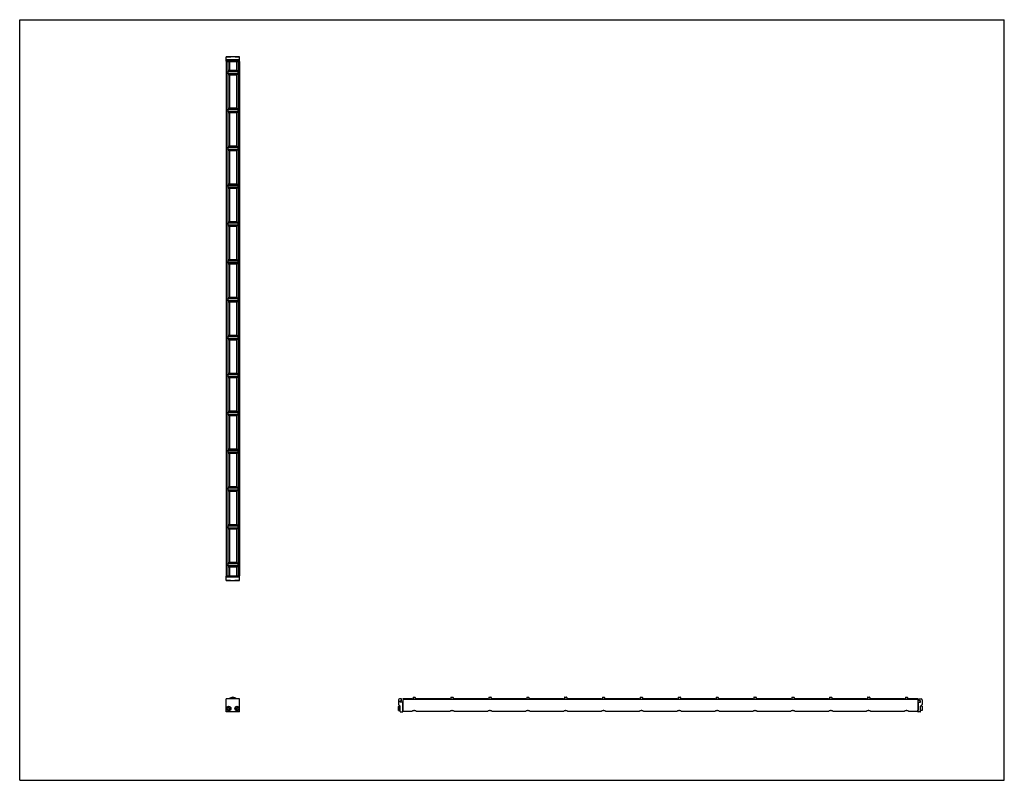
# Model space of a CAD drawing. Header units: inches. Extents: x 0 to 88, y 0 to 68.
import ezdxf

# ---------------------------------------------------------------- set-up
doc = ezdxf.new("R2010")
doc.units = ezdxf.units.IN
doc.header["$LTSCALE"] = 4.84
doc.header["$MEASUREMENT"] = 0
doc.layers.get('0').update_dxf_attribs({"linetype": 'CONTINUOUS'})
for name, color, linetype in [('205977_205978_205979_205978_BL0', 7, 'CONTINUOUS'), ('205977_205978_205979_20597_BL18', 7, 'CONTINUOUS'), ('240826_BL10', 7, 'CONTINUOUS'), ('240826_BL11', 7, 'CONTINUOUS'), ('240826_BL12', 7, 'CONTINUOUS'), ('240826_BL13', 7, 'CONTINUOUS'), ('240826_BL14', 7, 'CONTINUOUS'), ('240826_BL15', 7, 'CONTINUOUS'), ('240826_BL16', 7, 'CONTINUOUS'), ('240826_BL17', 7, 'CONTINUOUS'), ('240826_BL19', 7, 'CONTINUOUS'), ('240826_BL20', 7, 'CONTINUOUS'), ('240826_BL4', 7, 'CONTINUOUS'), ('240826_BL5', 7, 'CONTINUOUS'), ('240826_BL8', 7, 'CONTINUOUS'), ('240826_BL9', 7, 'CONTINUOUS'), ('2410WW_241046_BL21', 7, 'CONTINUOUS'), ('2436WW_243646_BL3', 7, 'CONTINUOUS'), ('9506XXM_950616M_BL1', 7, 'CONTINUOUS'), ('9506XXM_950616M_BL2', 7, 'CONTINUOUS'), ('9506XXM_950616M_BL6', 7, 'CONTINUOUS'), ('9506XXM_950616M_BL7', 7, 'CONTINUOUS')]:
    doc.layers.add(name, color=color, linetype=linetype)

# ---------------------------------------------------------------- blocks, each defined once
blk = doc.blocks.new('205977_205978_205979_205978_BL0', base_point=(26.34, 12.188))
at = {"layer": '205977_205978_205979_205978_BL0', "color": 7, "linetype": 'CONTINUOUS'}
for p, q in [((18.557, 18.25), (18.442, 18.25)), ((18.442, 17.875), (18.442, 18.25)), ((19.658, 18.23), (18.442, 18.23)), ((19.658, 18.148), (18.442, 18.148)), ((18.442, 17.875), (19.658, 17.875)), ((19.307, 18.25), (18.794, 18.25)), ((19.658, 18.25), (19.544, 18.25)), ((19.658, 17.875), (19.658, 18.25)), ((18.442, 6.126), (18.442, 7.276)), ((19.658, 7.276), (18.442, 7.276)), ((19.658, 6.126), (19.658, 7.276)), ((33.862, 7.186), (33.862, 6.782)), ((34.12, 7.276), (33.952, 7.276)), ((34.017, 6.975), (34.017, 7.104)), ((34.017, 7.104), (34.12, 7.104)), ((34.135, 7.119), (34.135, 7.261)), ((33.866, 6.772), (34.008, 6.63)), ((34.012, 6.141), (34.012, 6.62)), ((34.202, 6.975), (34.017, 6.975)), ((34.217, 6.96), (34.217, 6.275)), ((34.217, 6.275), (34.222, 6.275)), ((34.237, 6.141), (34.237, 6.26)), ((19.658, 6.126), (18.442, 6.126)), ((34.027, 6.126), (34.222, 6.126))]:
    blk.add_line(p, q, dxfattribs=at)
for centre, radius, start, end in [((33.952, 7.186), 0.09, 90, 180), ((34.12, 7.261), 0.015, 0, 90), ((34.12, 7.119), 0.015, 270, 360), ((33.877, 6.782), 0.015, 180, 225), ((33.997, 6.62), 0.015, 0, 45), ((34.202, 6.96), 0.015, 0, 90), ((34.222, 6.26), 0.015, 0, 90), ((34.027, 6.141), 0.015, 180, 270), ((34.222, 6.141), 0.015, 270, 360)]:
    blk.add_arc(centre, radius, start, end, dxfattribs=at)
blk = doc.blocks.new('9506XXM_950616M_BL1', base_point=(18.675, 12.25))
at = {"layer": '9506XXM_950616M_BL1', "color": 7, "linetype": 'CONTINUOUS'}
for p, q in [((18.498, 17.867), (18.491, 17.875)), ((18.853, 17.867), (18.498, 17.867)), ((18.557, 18.23), (18.557, 18.272)), ((18.794, 18.23), (18.794, 18.272)), ((18.853, 17.867), (18.86, 17.875)), ((18.585, 6.418), (18.624, 6.5)), ((18.636, 6.343), (18.585, 6.418)), ((18.624, 6.5), (18.715, 6.507)), ((18.727, 6.35), (18.636, 6.343)), ((18.715, 6.507), (18.766, 6.432)), ((18.766, 6.432), (18.727, 6.35))]:
    blk.add_line(p, q, dxfattribs=at)
for radius in [0.197, 0.177]:
    blk.add_circle((18.675, 6.425), radius, dxfattribs=at)
blk = doc.blocks.new('9506XXM_950616M_BL2', base_point=(26.744, 12.25))
at = {"layer": '9506XXM_950616M_BL2', "color": 7, "linetype": 'CONTINUOUS'}
for p, q in [((19.248, 17.867), (19.241, 17.875)), ((19.603, 17.867), (19.248, 17.867)), ((19.307, 18.23), (19.307, 18.272)), ((19.544, 18.23), (19.544, 18.272)), ((19.603, 17.867), (19.61, 17.875)), ((19.335, 6.437), (19.391, 6.509)), ((19.37, 6.353), (19.335, 6.437)), ((19.46, 6.341), (19.37, 6.353)), ((19.391, 6.509), (19.481, 6.497)), ((19.516, 6.413), (19.46, 6.341)), ((19.481, 6.497), (19.516, 6.413)), ((33.854, 6.602), (33.874, 6.622)), ((33.854, 6.248), (33.854, 6.602)), ((33.854, 6.248), (33.874, 6.228)), ((33.874, 6.228), (33.874, 6.622)), ((33.874, 6.622), (34.012, 6.622)), ((33.874, 6.228), (34.012, 6.228)), ((34.217, 6.543), (34.259, 6.543)), ((34.217, 6.307), (34.259, 6.307))]:
    blk.add_line(p, q, dxfattribs=at)
for radius in [0.197, 0.177]:
    blk.add_circle((19.425, 6.425), radius, dxfattribs=at)
blk = doc.blocks.new('2436WW_243646_BL3', base_point=(49.351, 35.232))
at = {"layer": '2436WW_243646_BL3', "color": 7, "linetype": 'CONTINUOUS'}
for p, q in [((18.442, 64.272), (18.442, 18.272)), ((18.442, 64.272), (19.638, 64.272)), ((18.463, 64.272), (18.463, 18.272)), ((18.588, 64.272), (18.588, 63.385)), ((18.738, 64.272), (18.738, 63.46)), ((19.363, 64.272), (19.363, 63.46)), ((19.513, 64.272), (19.513, 63.385)), ((19.638, 64.272), (19.638, 18.272)), ((19.658, 18.272), (19.658, 64.272)), ((19.658, 64.272), (19.658, 64.272)), ((19.363, 63.46), (18.738, 63.46)), ((18.588, 63.158), (18.588, 60)), ((18.738, 63.084), (18.738, 60.075)), ((18.738, 63.084), (19.363, 63.084)), ((19.363, 63.084), (19.363, 60.075)), ((19.513, 63.158), (19.513, 60)), ((19.363, 60.075), (18.738, 60.075)), ((18.588, 59.774), (18.588, 56.616)), ((18.738, 59.699), (18.738, 56.69)), ((18.738, 59.699), (19.363, 59.699)), ((19.363, 59.699), (19.363, 56.69)), ((19.513, 59.774), (19.513, 56.616)), ((18.588, 56.389), (18.588, 53.231)), ((19.363, 56.69), (18.738, 56.69)), ((19.513, 56.389), (19.513, 53.231)), ((18.738, 56.314), (18.738, 53.306)), ((18.738, 56.314), (19.363, 56.314)), ((19.363, 56.314), (19.363, 53.306)), ((18.588, 53.004), (18.588, 49.846)), ((19.363, 53.306), (18.738, 53.306)), ((18.738, 52.93), (18.738, 49.921)), ((18.738, 52.93), (19.363, 52.93)), ((19.363, 52.93), (19.363, 49.921)), ((19.513, 53.004), (19.513, 49.846)), ((18.588, 49.62), (18.588, 46.462)), ((19.363, 49.921), (18.738, 49.921)), ((18.738, 49.545), (18.738, 46.536)), ((18.738, 49.545), (19.363, 49.545)), ((19.363, 49.545), (19.363, 46.536)), ((19.513, 49.62), (19.513, 46.462)), ((18.588, 46.235), (18.588, 43.077)), ((19.363, 46.536), (18.738, 46.536)), ((18.738, 46.16), (18.738, 43.152)), ((18.738, 46.16), (19.363, 46.16)), ((19.363, 46.16), (19.363, 43.152)), ((19.513, 46.235), (19.513, 43.077)), ((19.363, 43.152), (18.738, 43.152)), ((18.588, 42.851), (18.588, 39.693)), ((18.738, 42.776), (18.738, 39.767)), ((18.738, 42.776), (19.363, 42.776)), ((19.363, 42.776), (19.363, 39.767)), ((19.513, 42.851), (19.513, 39.693)), ((19.363, 39.767), (18.738, 39.767)), ((18.588, 39.466), (18.588, 36.308)), ((18.738, 39.391), (19.363, 39.391)), ((18.738, 39.391), (18.738, 36.383)), ((19.363, 39.391), (19.363, 36.383)), ((19.513, 39.466), (19.513, 36.308)), ((18.588, 36.081), (18.588, 32.923)), ((19.363, 36.383), (18.738, 36.383)), ((19.513, 36.081), (19.513, 32.923)), ((18.738, 36.007), (19.363, 36.007)), ((18.738, 36.007), (18.738, 32.998)), ((19.363, 36.007), (19.363, 32.998)), ((18.588, 32.697), (18.588, 29.539)), ((19.363, 32.998), (18.738, 32.998)), ((18.738, 32.622), (19.363, 32.622)), ((18.738, 32.622), (18.738, 29.613)), ((19.363, 32.622), (19.363, 29.613)), ((19.513, 32.697), (19.513, 29.539)), ((18.588, 29.312), (18.588, 26.154)), ((19.363, 29.613), (18.738, 29.613)), ((18.738, 29.237), (19.363, 29.237)), ((18.738, 29.237), (18.738, 26.229)), ((19.363, 29.237), (19.363, 26.229)), ((19.513, 29.312), (19.513, 26.154)), ((18.588, 25.927), (18.588, 22.769)), ((19.363, 26.229), (18.738, 26.229)), ((18.738, 25.853), (19.363, 25.853)), ((18.738, 25.853), (18.738, 22.844)), ((19.363, 25.853), (19.363, 22.844)), ((19.513, 25.927), (19.513, 22.769)), ((18.588, 22.543), (18.588, 19.385)), ((19.363, 22.844), (18.738, 22.844)), ((18.738, 22.468), (19.363, 22.468)), ((18.738, 22.468), (18.738, 19.46)), ((19.363, 22.468), (19.363, 19.46)), ((19.513, 22.543), (19.513, 19.385)), ((19.363, 19.46), (18.738, 19.46)), ((18.588, 19.158), (18.588, 18.272)), ((18.738, 19.084), (19.363, 19.084)), ((18.738, 19.084), (18.738, 18.272)), ((19.363, 19.084), (19.363, 18.272)), ((19.513, 19.158), (19.513, 18.272)), ((18.444, 18.272), (18.442, 18.272)), ((18.463, 18.272), (19.658, 18.272)), ((34.259, 7.281), (34.259, 7.3)), ((34.259, 7.3), (35.071, 7.3)), ((34.259, 6.192), (34.259, 7.237)), ((80.259, 7.237), (34.259, 7.237)), ((35.071, 7.3), (35.071, 7.237)), ((35.447, 7.237), (35.447, 7.3)), ((35.447, 7.3), (38.456, 7.3)), ((38.456, 7.3), (38.456, 7.237)), ((38.832, 7.237), (38.832, 7.3)), ((38.832, 7.3), (41.84, 7.3)), ((41.84, 7.3), (41.84, 7.237)), ((42.216, 7.237), (42.216, 7.3)), ((42.216, 7.3), (45.225, 7.3)), ((45.225, 7.3), (45.225, 7.237)), ((45.601, 7.237), (45.601, 7.3)), ((45.601, 7.3), (48.609, 7.3)), ((48.609, 7.3), (48.609, 7.237)), ((48.985, 7.237), (48.985, 7.3)), ((48.985, 7.3), (51.994, 7.3)), ((51.994, 7.3), (51.994, 7.237)), ((52.37, 7.237), (52.37, 7.3)), ((52.37, 7.3), (55.379, 7.3)), ((55.379, 7.3), (55.379, 7.237)), ((55.755, 7.237), (55.755, 7.3)), ((55.755, 7.3), (58.763, 7.3)), ((58.763, 7.3), (58.763, 7.237)), ((59.139, 7.3), (62.148, 7.3)), ((59.139, 7.237), (59.139, 7.3)), ((62.148, 7.3), (62.148, 7.237)), ((62.524, 7.3), (65.532, 7.3)), ((62.524, 7.237), (62.524, 7.3)), ((65.532, 7.3), (65.532, 7.237)), ((65.908, 7.3), (68.917, 7.3)), ((65.908, 7.237), (65.908, 7.3)), ((68.917, 7.3), (68.917, 7.237)), ((69.293, 7.3), (72.302, 7.3)), ((69.293, 7.237), (69.293, 7.3)), ((72.302, 7.3), (72.302, 7.237)), ((72.678, 7.3), (75.686, 7.3)), ((72.678, 7.237), (72.678, 7.3)), ((75.686, 7.3), (75.686, 7.237)), ((76.062, 7.3), (79.071, 7.3)), ((76.062, 7.237), (76.062, 7.3)), ((79.071, 7.3), (79.071, 7.237)), ((79.447, 7.3), (80.259, 7.3)), ((79.447, 7.237), (79.447, 7.3)), ((80.259, 7.3), (80.259, 6.192)), ((34.259, 6.192), (35.083, 6.192)), ((35.435, 6.192), (38.468, 6.192)), ((38.819, 6.192), (41.852, 6.192)), ((42.204, 6.192), (45.237, 6.192)), ((45.589, 6.192), (48.621, 6.192)), ((48.973, 6.192), (52.006, 6.192)), ((52.358, 6.192), (55.391, 6.192)), ((55.743, 6.192), (58.775, 6.192)), ((59.127, 6.192), (62.16, 6.192)), ((62.512, 6.192), (65.545, 6.192)), ((65.896, 6.192), (68.929, 6.192)), ((69.281, 6.192), (72.314, 6.192)), ((72.666, 6.192), (75.698, 6.192)), ((76.05, 6.192), (79.083, 6.192)), ((79.435, 6.192), (80.259, 6.192))]:
    blk.add_line(p, q, dxfattribs=at)
for centre, radius, start, end in [((18.738, 63.272), 0.188, 90, 270), ((19.363, 63.272), 0.188, 270, 90), ((18.738, 59.887), 0.188, 90, 270), ((19.363, 59.887), 0.188, 270, 90), ((18.738, 56.502), 0.188, 90, 270), ((19.363, 56.502), 0.188, 270, 90), ((18.738, 53.118), 0.188, 90, 270), ((19.363, 53.118), 0.188, 270, 90), ((18.738, 49.733), 0.188, 90, 270), ((19.363, 49.733), 0.188, 270, 90), ((18.738, 46.348), 0.188, 90, 270), ((19.363, 46.348), 0.188, 270, 90), ((18.738, 42.964), 0.188, 90, 270), ((19.363, 42.964), 0.188, 270, 90), ((18.738, 39.579), 0.188, 90, 270), ((19.363, 39.579), 0.188, 270, 90), ((18.738, 36.195), 0.188, 90, 270), ((19.363, 36.195), 0.188, 270, 90), ((18.738, 32.81), 0.188, 90, 270), ((19.363, 32.81), 0.188, 270, 90), ((18.738, 29.425), 0.188, 90, 270), ((19.363, 29.425), 0.188, 270, 90), ((18.738, 26.041), 0.188, 90, 270), ((19.363, 26.041), 0.188, 270, 90), ((18.738, 22.656), 0.188, 90, 270), ((19.363, 22.656), 0.188, 270, 90), ((18.738, 19.272), 0.188, 90, 270), ((19.363, 19.272), 0.188, 270, 90), ((19.05, 6.988), 0.312, 67.5404, 112.42294)]:
    blk.add_arc(centre, radius, start, end, dxfattribs=at)
for points, knots in [([(35.259, 6.229), (35.24, 6.229), (35.211, 6.226), (35.175, 6.218), (35.151, 6.211), (35.129, 6.204), (35.111, 6.198), (35.095, 6.194), (35.086, 6.192), (35.082, 6.192)], [0, 0, 0, 0, 0.317879, 0.467872, 0.607621, 0.734291, 0.844293, 0.933908, 1, 1, 1, 1]), ([(35.414, 6.196), (35.404, 6.199), (35.382, 6.206), (35.346, 6.217), (35.304, 6.226), (35.274, 6.229), (35.259, 6.229)], [0, 0, 0, 0, 0.196723, 0.438548, 0.711204, 1, 1, 1, 1]), ([(35.436, 6.192), (35.433, 6.192), (35.426, 6.193), (35.418, 6.195), (35.414, 6.196)], [0, 0, 0, 0, 0.432818, 1, 1, 1, 1]), ([(38.644, 6.229), (38.624, 6.229), (38.596, 6.226), (38.56, 6.218), (38.536, 6.211), (38.514, 6.204), (38.495, 6.198), (38.48, 6.194), (38.47, 6.192), (38.466, 6.192)], [0, 0, 0, 0, 0.317879, 0.467872, 0.607621, 0.734291, 0.844293, 0.933908, 1, 1, 1, 1]), ([(38.799, 6.196), (38.789, 6.199), (38.767, 6.206), (38.731, 6.217), (38.689, 6.226), (38.659, 6.229), (38.644, 6.229)], [0, 0, 0, 0, 0.196723, 0.438548, 0.711204, 1, 1, 1, 1]), ([(38.821, 6.192), (38.818, 6.192), (38.81, 6.193), (38.803, 6.195), (38.799, 6.196)], [0, 0, 0, 0, 0.432818, 1, 1, 1, 1]), ([(42.028, 6.229), (42.009, 6.229), (41.981, 6.226), (41.945, 6.218), (41.92, 6.211), (41.899, 6.204), (41.88, 6.198), (41.864, 6.194), (41.855, 6.192), (41.851, 6.192)], [0, 0, 0, 0, 0.317879, 0.467872, 0.607621, 0.734291, 0.844293, 0.933908, 1, 1, 1, 1]), ([(42.183, 6.196), (42.173, 6.199), (42.151, 6.206), (42.115, 6.217), (42.073, 6.226), (42.043, 6.229), (42.028, 6.229)], [0, 0, 0, 0, 0.196723, 0.438548, 0.711204, 1, 1, 1, 1]), ([(42.205, 6.192), (42.202, 6.192), (42.195, 6.193), (42.188, 6.195), (42.183, 6.196)], [0, 0, 0, 0, 0.432818, 1, 1, 1, 1]), ([(45.413, 6.229), (45.394, 6.229), (45.365, 6.226), (45.329, 6.218), (45.305, 6.211), (45.283, 6.204), (45.264, 6.198), (45.249, 6.194), (45.24, 6.192), (45.236, 6.192)], [0, 0, 0, 0, 0.317879, 0.467872, 0.607621, 0.734291, 0.844293, 0.933908, 1, 1, 1, 1]), ([(45.568, 6.196), (45.558, 6.199), (45.536, 6.206), (45.5, 6.217), (45.458, 6.226), (45.428, 6.229), (45.413, 6.229)], [0, 0, 0, 0, 0.196723, 0.438548, 0.711204, 1, 1, 1, 1]), ([(45.59, 6.192), (45.587, 6.192), (45.579, 6.193), (45.572, 6.195), (45.568, 6.196)], [0, 0, 0, 0, 0.432818, 1, 1, 1, 1]), ([(48.797, 6.229), (48.778, 6.229), (48.75, 6.226), (48.714, 6.218), (48.69, 6.211), (48.668, 6.204), (48.649, 6.198), (48.634, 6.194), (48.624, 6.192), (48.62, 6.192)], [0, 0, 0, 0, 0.317879, 0.467872, 0.607621, 0.734291, 0.844293, 0.933908, 1, 1, 1, 1]), ([(48.953, 6.196), (48.943, 6.199), (48.92, 6.206), (48.884, 6.217), (48.843, 6.226), (48.813, 6.229), (48.797, 6.229)], [0, 0, 0, 0, 0.196723, 0.438548, 0.711204, 1, 1, 1, 1]), ([(48.975, 6.192), (48.971, 6.192), (48.964, 6.193), (48.957, 6.195), (48.953, 6.196)], [0, 0, 0, 0, 0.432818, 1, 1, 1, 1]), ([(52.182, 6.229), (52.163, 6.229), (52.134, 6.226), (52.098, 6.218), (52.074, 6.211), (52.052, 6.204), (52.034, 6.198), (52.018, 6.194), (52.009, 6.192), (52.005, 6.192)], [0, 0, 0, 0, 0.317879, 0.467872, 0.607621, 0.734291, 0.844293, 0.933908, 1, 1, 1, 1]), ([(52.337, 6.196), (52.327, 6.199), (52.305, 6.206), (52.269, 6.217), (52.227, 6.226), (52.197, 6.229), (52.182, 6.229)], [0, 0, 0, 0, 0.196723, 0.438548, 0.711204, 1, 1, 1, 1]), ([(52.359, 6.192), (52.356, 6.192), (52.349, 6.193), (52.341, 6.195), (52.337, 6.196)], [0, 0, 0, 0, 0.432818, 1, 1, 1, 1]), ([(55.567, 6.229), (55.547, 6.229), (55.519, 6.226), (55.483, 6.218), (55.459, 6.211), (55.437, 6.204), (55.418, 6.198), (55.403, 6.194), (55.393, 6.192), (55.389, 6.192)], [0, 0, 0, 0, 0.317879, 0.467872, 0.607621, 0.734291, 0.844293, 0.933908, 1, 1, 1, 1]), ([(55.722, 6.196), (55.712, 6.199), (55.69, 6.206), (55.654, 6.217), (55.612, 6.226), (55.582, 6.229), (55.567, 6.229)], [0, 0, 0, 0, 0.196723, 0.438548, 0.711204, 1, 1, 1, 1]), ([(55.744, 6.192), (55.741, 6.192), (55.733, 6.193), (55.726, 6.195), (55.722, 6.196)], [0, 0, 0, 0, 0.432818, 1, 1, 1, 1]), ([(58.951, 6.229), (58.932, 6.229), (58.904, 6.226), (58.868, 6.218), (58.843, 6.211), (58.822, 6.204), (58.803, 6.198), (58.787, 6.194), (58.778, 6.192), (58.774, 6.192)], [0, 0, 0, 0, 0.317879, 0.467872, 0.607621, 0.734291, 0.844293, 0.933908, 1, 1, 1, 1]), ([(59.107, 6.196), (59.096, 6.199), (59.074, 6.206), (59.038, 6.217), (58.996, 6.226), (58.967, 6.229), (58.951, 6.229)], [0, 0, 0, 0, 0.196723, 0.438548, 0.711204, 1, 1, 1, 1]), ([(59.128, 6.192), (59.125, 6.192), (59.118, 6.193), (59.111, 6.195), (59.107, 6.196)], [0, 0, 0, 0, 0.432818, 1, 1, 1, 1]), ([(62.336, 6.229), (62.317, 6.229), (62.288, 6.226), (62.252, 6.218), (62.228, 6.211), (62.206, 6.204), (62.187, 6.198), (62.172, 6.194), (62.163, 6.192), (62.159, 6.192)], [0, 0, 0, 0, 0.317879, 0.467872, 0.607621, 0.734291, 0.844293, 0.933908, 1, 1, 1, 1]), ([(62.491, 6.196), (62.481, 6.199), (62.459, 6.206), (62.423, 6.217), (62.381, 6.226), (62.351, 6.229), (62.336, 6.229)], [0, 0, 0, 0, 0.196723, 0.438548, 0.711204, 1, 1, 1, 1]), ([(62.513, 6.192), (62.51, 6.192), (62.502, 6.193), (62.495, 6.195), (62.491, 6.196)], [0, 0, 0, 0, 0.432818, 1, 1, 1, 1]), ([(65.72, 6.229), (65.701, 6.229), (65.673, 6.226), (65.637, 6.218), (65.613, 6.211), (65.591, 6.204), (65.572, 6.198), (65.557, 6.194), (65.547, 6.192), (65.543, 6.192)], [0, 0, 0, 0, 0.317879, 0.467872, 0.607621, 0.734291, 0.844293, 0.933908, 1, 1, 1, 1]), ([(65.876, 6.196), (65.866, 6.199), (65.844, 6.206), (65.807, 6.217), (65.766, 6.226), (65.736, 6.229), (65.72, 6.229)], [0, 0, 0, 0, 0.196723, 0.438548, 0.711204, 1, 1, 1, 1]), ([(65.898, 6.192), (65.894, 6.192), (65.887, 6.193), (65.88, 6.195), (65.876, 6.196)], [0, 0, 0, 0, 0.432818, 1, 1, 1, 1]), ([(69.105, 6.229), (69.086, 6.229), (69.057, 6.226), (69.022, 6.218), (68.997, 6.211), (68.976, 6.204), (68.957, 6.198), (68.941, 6.194), (68.932, 6.192), (68.928, 6.192)], [0, 0, 0, 0, 0.317879, 0.467872, 0.607621, 0.734291, 0.844293, 0.933908, 1, 1, 1, 1]), ([(69.26, 6.196), (69.25, 6.199), (69.228, 6.206), (69.192, 6.217), (69.15, 6.226), (69.12, 6.229), (69.105, 6.229)], [0, 0, 0, 0, 0.196723, 0.438548, 0.711204, 1, 1, 1, 1]), ([(69.282, 6.192), (69.279, 6.192), (69.272, 6.193), (69.264, 6.195), (69.26, 6.196)], [0, 0, 0, 0, 0.432818, 1, 1, 1, 1]), ([(72.49, 6.229), (72.47, 6.229), (72.442, 6.226), (72.406, 6.218), (72.382, 6.211), (72.36, 6.204), (72.341, 6.198), (72.326, 6.194), (72.316, 6.192), (72.312, 6.192)], [0, 0, 0, 0, 0.317879, 0.467872, 0.607621, 0.734291, 0.844293, 0.933908, 1, 1, 1, 1]), ([(72.645, 6.196), (72.635, 6.199), (72.613, 6.206), (72.577, 6.217), (72.535, 6.226), (72.505, 6.229), (72.49, 6.229)], [0, 0, 0, 0, 0.196723, 0.438548, 0.711204, 1, 1, 1, 1]), ([(72.667, 6.192), (72.664, 6.192), (72.656, 6.193), (72.649, 6.195), (72.645, 6.196)], [0, 0, 0, 0, 0.432818, 1, 1, 1, 1]), ([(75.874, 6.229), (75.855, 6.229), (75.827, 6.226), (75.791, 6.218), (75.766, 6.211), (75.745, 6.204), (75.726, 6.198), (75.71, 6.194), (75.701, 6.192), (75.697, 6.192)], [0, 0, 0, 0, 0.317879, 0.467872, 0.607621, 0.734291, 0.844293, 0.933908, 1, 1, 1, 1]), ([(76.03, 6.196), (76.02, 6.199), (75.997, 6.206), (75.961, 6.217), (75.92, 6.226), (75.89, 6.229), (75.874, 6.229)], [0, 0, 0, 0, 0.196723, 0.438548, 0.711204, 1, 1, 1, 1]), ([(76.052, 6.192), (76.048, 6.192), (76.041, 6.193), (76.034, 6.195), (76.03, 6.196)], [0, 0, 0, 0, 0.432818, 1, 1, 1, 1]), ([(79.259, 6.229), (79.24, 6.229), (79.211, 6.226), (79.175, 6.218), (79.151, 6.211), (79.129, 6.204), (79.111, 6.198), (79.095, 6.194), (79.086, 6.192), (79.082, 6.192)], [0, 0, 0, 0, 0.317879, 0.467872, 0.607621, 0.734291, 0.844293, 0.933908, 1, 1, 1, 1]), ([(79.414, 6.196), (79.404, 6.199), (79.382, 6.206), (79.346, 6.217), (79.304, 6.226), (79.274, 6.229), (79.259, 6.229)], [0, 0, 0, 0, 0.196723, 0.438548, 0.711204, 1, 1, 1, 1]), ([(79.436, 6.192), (79.433, 6.192), (79.426, 6.193), (79.418, 6.195), (79.414, 6.196)], [0, 0, 0, 0, 0.432818, 1, 1, 1, 1])]:
    blk.add_open_spline(points, degree=3, knots=knots, dxfattribs=at)
blk = doc.blocks.new('240826_BL4', base_point=(26.995, 13.189))
at = {"layer": '240826_BL4', "color": 7, "linetype": 'CONTINUOUS'}
for p, q in [((18.628, 19.372), (19.473, 19.372)), ((18.8, 19.39), (18.798, 19.372)), ((18.8, 19.39), (19.3, 19.39)), ((19.3, 19.39), (19.303, 19.372)), ((18.613, 19.357), (18.613, 19.187)), ((19.473, 19.172), (18.628, 19.172)), ((18.798, 19.172), (18.8, 19.154)), ((19.3, 19.154), (18.8, 19.154)), ((19.303, 19.172), (19.3, 19.154)), ((19.488, 19.357), (19.488, 19.187)), ((35.141, 7.238), (35.159, 7.24)), ((35.159, 7.41), (35.159, 7.237)), ((35.174, 7.425), (35.344, 7.425)), ((35.359, 7.41), (35.359, 7.237)), ((35.377, 7.238), (35.359, 7.24))]:
    blk.add_line(p, q, dxfattribs=at)
for centre, radius, start, end in [((18.628, 19.357), 0.015, 90, 180), ((19.473, 19.357), 0.015, 0, 90), ((18.628, 19.187), 0.015, 180, 270), ((19.473, 19.187), 0.015, 270, 360), ((19.05, 6.988), 0.438, 41.19836, 138.80164), ((19.05, 6.988), 0.33, 60.80879, 119.19296), ((19.05, 6.988), 0.322, 63.44672, 116.55146), ((35.174, 7.41), 0.015, 90, 180), ((35.344, 7.41), 0.015, 0, 90)]:
    blk.add_arc(centre, radius, start, end, dxfattribs=at)
blk = doc.blocks.new('240826_BL5', base_point=(28.687, 15.006))
at = {"layer": '240826_BL5', "color": 7, "linetype": 'CONTINUOUS'}
for p, q in [((18.613, 22.741), (18.613, 22.571)), ((18.628, 22.756), (19.473, 22.756)), ((19.473, 22.556), (18.628, 22.556)), ((18.8, 22.774), (18.798, 22.756)), ((18.798, 22.556), (18.8, 22.538)), ((18.8, 22.774), (19.3, 22.774)), ((19.3, 22.538), (18.8, 22.538)), ((19.3, 22.774), (19.303, 22.756)), ((19.303, 22.556), (19.3, 22.538)), ((19.488, 22.741), (19.488, 22.571)), ((38.526, 7.238), (38.544, 7.24)), ((38.544, 7.41), (38.544, 7.237)), ((38.559, 7.425), (38.729, 7.425)), ((38.744, 7.41), (38.744, 7.237)), ((38.762, 7.238), (38.744, 7.24))]:
    blk.add_line(p, q, dxfattribs=at)
for centre, start, end in [((18.628, 22.741), 90, 180), ((18.628, 22.571), 180, 270), ((19.473, 22.741), 0, 90), ((19.473, 22.571), 270, 360), ((38.559, 7.41), 90, 180), ((38.729, 7.41), 0, 90)]:
    blk.add_arc(centre, 0.015, start, end, dxfattribs=at)
blk = doc.blocks.new('9506XXM_950616M_BL6', base_point=(18.675, 64.474))
at = {"layer": '9506XXM_950616M_BL6', "color": 7, "linetype": 'CONTINUOUS'}
for p, q in [((18.498, 64.676), (18.491, 64.669)), ((18.498, 64.676), (18.853, 64.676)), ((18.557, 64.314), (18.557, 64.272)), ((18.794, 64.314), (18.794, 64.272)), ((18.853, 64.676), (18.86, 64.669))]:
    blk.add_line(p, q, dxfattribs=at)
blk = doc.blocks.new('9506XXM_950616M_BL7', base_point=(49.952, 35.452))
at = {"layer": '9506XXM_950616M_BL7', "color": 7, "linetype": 'CONTINUOUS'}
for p, q in [((19.248, 64.676), (19.241, 64.669)), ((19.248, 64.676), (19.603, 64.676)), ((19.307, 64.314), (19.307, 64.272)), ((19.544, 64.314), (19.544, 64.272)), ((19.603, 64.676), (19.61, 64.669)), ((80.301, 6.543), (80.259, 6.543)), ((80.301, 6.307), (80.259, 6.307)), ((80.644, 6.622), (80.506, 6.622)), ((80.644, 6.228), (80.506, 6.228)), ((80.663, 6.602), (80.644, 6.622)), ((80.644, 6.622), (80.644, 6.228)), ((80.663, 6.248), (80.644, 6.228)), ((80.663, 6.602), (80.663, 6.248))]:
    blk.add_line(p, q, dxfattribs=at)
blk = doc.blocks.new('240826_BL8', base_point=(30.38, 16.698))
at = {"layer": '240826_BL8', "color": 7, "linetype": 'CONTINUOUS'}
for p, q in [((18.613, 26.126), (18.613, 25.956)), ((18.628, 26.141), (19.473, 26.141)), ((19.473, 25.941), (18.628, 25.941)), ((18.8, 26.159), (18.798, 26.141)), ((18.798, 25.941), (18.8, 25.923)), ((18.8, 26.159), (19.3, 26.159)), ((19.3, 25.923), (18.8, 25.923)), ((19.3, 26.159), (19.303, 26.141)), ((19.303, 25.941), (19.3, 25.923)), ((19.488, 26.126), (19.488, 25.956)), ((41.91, 7.238), (41.928, 7.24)), ((41.928, 7.41), (41.928, 7.237)), ((41.943, 7.425), (42.113, 7.425)), ((42.128, 7.41), (42.128, 7.237)), ((42.146, 7.238), (42.128, 7.24))]:
    blk.add_line(p, q, dxfattribs=at)
for centre, start, end in [((18.628, 26.126), 90, 180), ((18.628, 25.956), 180, 270), ((19.473, 26.126), 0, 90), ((19.473, 25.956), 270, 360), ((41.943, 7.41), 90, 180), ((42.113, 7.41), 0, 90)]:
    blk.add_arc(centre, 0.015, start, end, dxfattribs=at)
blk = doc.blocks.new('240826_BL9', base_point=(32.072, 18.39))
at = {"layer": '240826_BL9', "color": 7, "linetype": 'CONTINUOUS'}
for p, q in [((18.613, 29.51), (18.613, 29.34)), ((18.628, 29.525), (19.473, 29.525)), ((19.473, 29.325), (18.628, 29.325)), ((18.8, 29.543), (18.798, 29.525)), ((18.798, 29.325), (18.8, 29.307)), ((18.8, 29.543), (19.3, 29.543)), ((19.3, 29.307), (18.8, 29.307)), ((19.3, 29.543), (19.303, 29.525)), ((19.303, 29.325), (19.3, 29.307)), ((19.488, 29.51), (19.488, 29.34)), ((45.295, 7.238), (45.313, 7.24)), ((45.313, 7.41), (45.313, 7.237)), ((45.328, 7.425), (45.498, 7.425)), ((45.513, 7.41), (45.513, 7.237)), ((45.531, 7.238), (45.513, 7.24))]:
    blk.add_line(p, q, dxfattribs=at)
for centre, start, end in [((18.628, 29.51), 90, 180), ((18.628, 29.34), 180, 270), ((19.473, 29.51), 0, 90), ((19.473, 29.34), 270, 360), ((45.328, 7.41), 90, 180), ((45.498, 7.41), 0, 90)]:
    blk.add_arc(centre, 0.015, start, end, dxfattribs=at)
blk = doc.blocks.new('240826_BL10', base_point=(33.764, 20.083))
at = {"layer": '240826_BL10', "color": 7, "linetype": 'CONTINUOUS'}
for p, q in [((18.613, 32.895), (18.613, 32.725)), ((18.628, 32.91), (19.473, 32.91)), ((19.473, 32.71), (18.628, 32.71)), ((18.8, 32.928), (18.798, 32.91)), ((18.798, 32.71), (18.8, 32.692)), ((18.8, 32.928), (19.3, 32.928)), ((19.3, 32.692), (18.8, 32.692)), ((19.3, 32.928), (19.303, 32.91)), ((19.303, 32.71), (19.3, 32.692)), ((19.488, 32.895), (19.488, 32.725)), ((48.679, 7.238), (48.697, 7.24)), ((48.697, 7.41), (48.697, 7.237)), ((48.712, 7.425), (48.882, 7.425)), ((48.897, 7.41), (48.897, 7.237)), ((48.915, 7.238), (48.897, 7.24))]:
    blk.add_line(p, q, dxfattribs=at)
for centre, start, end in [((18.628, 32.895), 90, 180), ((18.628, 32.725), 180, 270), ((19.473, 32.895), 0, 90), ((19.473, 32.725), 270, 360), ((48.712, 7.41), 90, 180), ((48.882, 7.41), 0, 90)]:
    blk.add_arc(centre, 0.015, start, end, dxfattribs=at)
blk = doc.blocks.new('240826_BL11', base_point=(35.456, 21.775))
at = {"layer": '240826_BL11', "color": 7, "linetype": 'CONTINUOUS'}
for p, q in [((18.613, 36.28), (18.613, 36.11)), ((18.628, 36.295), (19.473, 36.295)), ((19.473, 36.095), (18.628, 36.095)), ((18.8, 36.313), (18.798, 36.295)), ((18.798, 36.095), (18.8, 36.077)), ((18.8, 36.313), (19.3, 36.313)), ((19.3, 36.313), (19.303, 36.295)), ((19.303, 36.095), (19.3, 36.077)), ((19.488, 36.28), (19.488, 36.11)), ((19.3, 36.077), (18.8, 36.077)), ((52.064, 7.238), (52.082, 7.24)), ((52.082, 7.41), (52.082, 7.237)), ((52.097, 7.425), (52.267, 7.425)), ((52.282, 7.41), (52.282, 7.237)), ((52.3, 7.238), (52.282, 7.24))]:
    blk.add_line(p, q, dxfattribs=at)
for centre, start, end in [((18.628, 36.28), 90, 180), ((18.628, 36.11), 180, 270), ((19.473, 36.28), 0, 90), ((19.473, 36.11), 270, 360), ((52.097, 7.41), 90, 180), ((52.267, 7.41), 0, 90)]:
    blk.add_arc(centre, 0.015, start, end, dxfattribs=at)
blk = doc.blocks.new('240826_BL12', base_point=(48.995, 35.313))
at = {"layer": '240826_BL12', "color": 7, "linetype": 'CONTINUOUS'}
for p, q in [((18.628, 63.372), (19.473, 63.372)), ((18.8, 63.39), (18.798, 63.372)), ((18.8, 63.39), (19.3, 63.39)), ((19.3, 63.39), (19.303, 63.372)), ((18.613, 63.357), (18.613, 63.187)), ((19.473, 63.172), (18.628, 63.172)), ((18.798, 63.172), (18.8, 63.154)), ((19.3, 63.154), (18.8, 63.154)), ((19.303, 63.172), (19.3, 63.154)), ((19.488, 63.357), (19.488, 63.187)), ((79.141, 7.238), (79.159, 7.24)), ((79.159, 7.41), (79.159, 7.237)), ((79.174, 7.425), (79.344, 7.425)), ((79.359, 7.41), (79.359, 7.237)), ((79.377, 7.238), (79.359, 7.24))]:
    blk.add_line(p, q, dxfattribs=at)
for centre, start, end in [((18.628, 63.357), 90, 180), ((19.473, 63.357), 0, 90), ((18.628, 63.187), 180, 270), ((19.473, 63.187), 270, 360), ((79.174, 7.41), 90, 180), ((79.344, 7.41), 0, 90)]:
    blk.add_arc(centre, 0.015, start, end, dxfattribs=at)
blk = doc.blocks.new('240826_BL13', base_point=(47.303, 33.621))
at = {"layer": '240826_BL13', "color": 7, "linetype": 'CONTINUOUS'}
for p, q in [((18.613, 59.972), (18.613, 59.802)), ((18.628, 59.987), (19.473, 59.987)), ((18.8, 60.005), (18.798, 59.987)), ((18.8, 60.005), (19.3, 60.005)), ((19.3, 60.005), (19.303, 59.987)), ((19.488, 59.972), (19.488, 59.802)), ((19.473, 59.787), (18.628, 59.787)), ((18.798, 59.787), (18.8, 59.769)), ((19.3, 59.769), (18.8, 59.769)), ((19.303, 59.787), (19.3, 59.769)), ((75.756, 7.238), (75.774, 7.24)), ((75.774, 7.41), (75.774, 7.237)), ((75.789, 7.425), (75.959, 7.425)), ((75.974, 7.41), (75.974, 7.237)), ((75.992, 7.238), (75.974, 7.24))]:
    blk.add_line(p, q, dxfattribs=at)
for centre, start, end in [((18.628, 59.972), 90, 180), ((19.473, 59.972), 0, 90), ((18.628, 59.802), 180, 270), ((19.473, 59.802), 270, 360), ((75.789, 7.41), 90, 180), ((75.959, 7.41), 0, 90)]:
    blk.add_arc(centre, 0.015, start, end, dxfattribs=at)
blk = doc.blocks.new('240826_BL14', base_point=(45.61, 31.929))
at = {"layer": '240826_BL14', "color": 7, "linetype": 'CONTINUOUS'}
for p, q in [((18.613, 56.587), (18.613, 56.417)), ((18.628, 56.602), (19.473, 56.602)), ((19.473, 56.402), (18.628, 56.402)), ((18.8, 56.62), (18.798, 56.602)), ((18.798, 56.402), (18.8, 56.384)), ((18.8, 56.62), (19.3, 56.62)), ((19.3, 56.384), (18.8, 56.384)), ((19.3, 56.62), (19.303, 56.602)), ((19.303, 56.402), (19.3, 56.384)), ((19.488, 56.587), (19.488, 56.417)), ((72.372, 7.238), (72.39, 7.24)), ((72.39, 7.41), (72.39, 7.237)), ((72.405, 7.425), (72.575, 7.425)), ((72.59, 7.41), (72.59, 7.237)), ((72.608, 7.238), (72.59, 7.24))]:
    blk.add_line(p, q, dxfattribs=at)
for centre, start, end in [((18.628, 56.587), 90, 180), ((18.628, 56.417), 180, 270), ((19.473, 56.587), 0, 90), ((19.473, 56.417), 270, 360), ((72.405, 7.41), 90, 180), ((72.575, 7.41), 0, 90)]:
    blk.add_arc(centre, 0.015, start, end, dxfattribs=at)
blk = doc.blocks.new('240826_BL15', base_point=(43.918, 30.237))
at = {"layer": '240826_BL15', "color": 7, "linetype": 'CONTINUOUS'}
for p, q in [((18.613, 53.203), (18.613, 53.033)), ((18.628, 53.218), (19.473, 53.218)), ((19.473, 53.018), (18.628, 53.018)), ((18.8, 53.236), (18.798, 53.218)), ((18.798, 53.018), (18.8, 53)), ((18.8, 53.236), (19.3, 53.236)), ((19.3, 53), (18.8, 53)), ((19.3, 53.236), (19.303, 53.218)), ((19.303, 53.018), (19.3, 53)), ((19.488, 53.203), (19.488, 53.033)), ((68.987, 7.238), (69.005, 7.24)), ((69.005, 7.41), (69.005, 7.237)), ((69.02, 7.425), (69.19, 7.425)), ((69.205, 7.41), (69.205, 7.237)), ((69.223, 7.238), (69.205, 7.24))]:
    blk.add_line(p, q, dxfattribs=at)
for centre, start, end in [((18.628, 53.203), 90, 180), ((18.628, 53.033), 180, 270), ((19.473, 53.203), 0, 90), ((19.473, 53.033), 270, 360), ((69.02, 7.41), 90, 180), ((69.19, 7.41), 0, 90)]:
    blk.add_arc(centre, 0.015, start, end, dxfattribs=at)
blk = doc.blocks.new('240826_BL16', base_point=(42.226, 28.544))
at = {"layer": '240826_BL16', "color": 7, "linetype": 'CONTINUOUS'}
for p, q in [((18.613, 49.818), (18.613, 49.648)), ((18.628, 49.833), (19.473, 49.833)), ((19.473, 49.633), (18.628, 49.633)), ((18.8, 49.851), (18.798, 49.833)), ((18.798, 49.633), (18.8, 49.615)), ((18.8, 49.851), (19.3, 49.851)), ((19.3, 49.615), (18.8, 49.615)), ((19.3, 49.851), (19.303, 49.833)), ((19.303, 49.633), (19.3, 49.615)), ((19.488, 49.818), (19.488, 49.648)), ((65.602, 7.238), (65.62, 7.24)), ((65.62, 7.41), (65.62, 7.237)), ((65.635, 7.425), (65.805, 7.425)), ((65.82, 7.41), (65.82, 7.237)), ((65.838, 7.238), (65.82, 7.24))]:
    blk.add_line(p, q, dxfattribs=at)
for centre, start, end in [((18.628, 49.818), 90, 180), ((18.628, 49.648), 180, 270), ((19.473, 49.818), 0, 90), ((19.473, 49.648), 270, 360), ((65.635, 7.41), 90, 180), ((65.805, 7.41), 0, 90)]:
    blk.add_arc(centre, 0.015, start, end, dxfattribs=at)
blk = doc.blocks.new('240826_BL17', base_point=(37.149, 23.467))
at = {"layer": '240826_BL17', "color": 7, "linetype": 'CONTINUOUS'}
for p, q in [((18.613, 39.664), (18.613, 39.494)), ((18.628, 39.679), (19.473, 39.679)), ((18.8, 39.697), (18.798, 39.679)), ((18.8, 39.697), (19.3, 39.697)), ((19.3, 39.697), (19.303, 39.679)), ((19.488, 39.664), (19.488, 39.494)), ((19.473, 39.479), (18.628, 39.479)), ((18.798, 39.479), (18.8, 39.461)), ((19.3, 39.461), (18.8, 39.461)), ((19.303, 39.479), (19.3, 39.461)), ((55.449, 7.238), (55.467, 7.24)), ((55.467, 7.41), (55.467, 7.237)), ((55.482, 7.425), (55.652, 7.425)), ((55.667, 7.41), (55.667, 7.237)), ((55.685, 7.238), (55.667, 7.24))]:
    blk.add_line(p, q, dxfattribs=at)
for centre, start, end in [((18.628, 39.664), 90, 180), ((19.473, 39.664), 0, 90), ((18.628, 39.494), 180, 270), ((19.473, 39.494), 270, 360), ((55.482, 7.41), 90, 180), ((55.652, 7.41), 0, 90)]:
    blk.add_arc(centre, 0.015, start, end, dxfattribs=at)
blk = doc.blocks.new('205977_205978_205979_20597_BL18', base_point=(49.549, 35.397))
at = {"layer": '205977_205978_205979_20597_BL18', "color": 7, "linetype": 'CONTINUOUS'}
for p, q in [((18.442, 64.294), (18.442, 64.669)), ((19.658, 64.669), (18.442, 64.669)), ((19.658, 64.396), (18.442, 64.396)), ((18.442, 64.314), (19.658, 64.314)), ((18.442, 64.294), (18.557, 64.294)), ((18.794, 64.294), (19.307, 64.294)), ((19.544, 64.294), (19.658, 64.294)), ((19.658, 64.294), (19.658, 64.669)), ((80.383, 7.119), (80.383, 7.261)), ((80.398, 7.276), (80.566, 7.276)), ((80.501, 7.104), (80.398, 7.104)), ((80.501, 6.975), (80.501, 7.104)), ((80.656, 7.186), (80.656, 6.782)), ((80.281, 6.141), (80.281, 6.26)), ((80.301, 6.275), (80.296, 6.275)), ((80.301, 6.96), (80.301, 6.275)), ((80.316, 6.975), (80.501, 6.975)), ((80.506, 6.141), (80.506, 6.62)), ((80.51, 6.63), (80.652, 6.772)), ((80.491, 6.126), (80.296, 6.126))]:
    blk.add_line(p, q, dxfattribs=at)
for centre, radius, start, end in [((80.398, 7.261), 0.015, 90, 180), ((80.398, 7.119), 0.015, 180, 270), ((80.566, 7.186), 0.09, 0, 90), ((80.296, 6.26), 0.015, 90, 180), ((80.316, 6.96), 0.015, 90, 180), ((80.521, 6.62), 0.015, 135, 180), ((80.641, 6.782), 0.015, 315, 360), ((80.296, 6.141), 0.015, 180, 270), ((80.491, 6.141), 0.015, 270, 360)]:
    blk.add_arc(centre, radius, start, end, dxfattribs=at)
blk = doc.blocks.new('240826_BL19', base_point=(40.533, 26.852))
at = {"layer": '240826_BL19', "color": 7, "linetype": 'CONTINUOUS'}
for p, q in [((18.613, 46.433), (18.613, 46.263)), ((18.628, 46.448), (19.473, 46.448)), ((19.473, 46.248), (18.628, 46.248)), ((18.8, 46.466), (18.798, 46.448)), ((18.798, 46.248), (18.8, 46.23)), ((18.8, 46.466), (19.3, 46.466)), ((19.3, 46.23), (18.8, 46.23)), ((19.3, 46.466), (19.303, 46.448)), ((19.303, 46.248), (19.3, 46.23)), ((19.488, 46.433), (19.488, 46.263)), ((62.218, 7.238), (62.236, 7.24)), ((62.236, 7.41), (62.236, 7.237)), ((62.251, 7.425), (62.421, 7.425)), ((62.436, 7.41), (62.436, 7.237)), ((62.454, 7.238), (62.436, 7.24))]:
    blk.add_line(p, q, dxfattribs=at)
for centre, start, end in [((18.628, 46.433), 90, 180), ((18.628, 46.263), 180, 270), ((19.473, 46.433), 0, 90), ((19.473, 46.263), 270, 360), ((62.251, 7.41), 90, 180), ((62.421, 7.41), 0, 90)]:
    blk.add_arc(centre, 0.015, start, end, dxfattribs=at)
blk = doc.blocks.new('240826_BL20', base_point=(38.841, 25.16))
at = {"layer": '240826_BL20', "color": 7, "linetype": 'CONTINUOUS'}
for p, q in [((18.613, 43.049), (18.613, 42.879)), ((18.628, 43.064), (19.473, 43.064)), ((19.473, 42.864), (18.628, 42.864)), ((18.8, 43.082), (18.798, 43.064)), ((18.798, 42.864), (18.8, 42.846)), ((18.8, 43.082), (19.3, 43.082)), ((19.3, 42.846), (18.8, 42.846)), ((19.3, 43.082), (19.303, 43.064)), ((19.303, 42.864), (19.3, 42.846)), ((19.488, 43.049), (19.488, 42.879)), ((58.833, 7.238), (58.851, 7.24)), ((58.851, 7.41), (58.851, 7.237)), ((58.866, 7.425), (59.036, 7.425)), ((59.051, 7.41), (59.051, 7.237)), ((59.069, 7.238), (59.051, 7.24))]:
    blk.add_line(p, q, dxfattribs=at)
for centre, start, end in [((18.628, 43.049), 90, 180), ((18.628, 42.879), 180, 270), ((19.473, 43.049), 0, 90), ((19.473, 42.879), 270, 360), ((58.866, 7.41), 90, 180), ((59.036, 7.41), 0, 90)]:
    blk.add_arc(centre, 0.015, start, end, dxfattribs=at)
blk = doc.blocks.new('2410WW_241046_BL21', base_point=(19.05, 41.272))
at = {"layer": '2410WW_241046_BL21', "color": 7, "linetype": 'CONTINUOUS'}
for p, q in [((18.895, 63.46), (18.895, 63.39)), ((19.205, 63.46), (19.205, 63.39)), ((18.895, 63.154), (18.895, 63.084)), ((19.205, 63.154), (19.205, 63.084)), ((18.895, 60.075), (18.895, 60.005)), ((19.205, 60.075), (19.205, 60.005)), ((18.895, 59.769), (18.895, 59.699)), ((19.205, 59.769), (19.205, 59.699)), ((18.895, 56.69), (18.895, 56.62)), ((18.895, 56.384), (18.895, 56.314)), ((19.205, 56.69), (19.205, 56.62)), ((19.205, 56.384), (19.205, 56.314)), ((18.895, 53.306), (18.895, 53.236)), ((18.895, 53), (18.895, 52.93)), ((19.205, 53.306), (19.205, 53.236)), ((19.205, 53), (19.205, 52.93)), ((18.895, 49.921), (18.895, 49.851)), ((18.895, 49.615), (18.895, 49.545)), ((19.205, 49.921), (19.205, 49.851)), ((19.205, 49.615), (19.205, 49.545)), ((18.895, 46.536), (18.895, 46.466)), ((18.895, 46.23), (18.895, 46.16)), ((19.205, 46.536), (19.205, 46.466)), ((19.205, 46.23), (19.205, 46.16)), ((18.895, 43.152), (18.895, 43.082)), ((19.205, 43.152), (19.205, 43.082)), ((18.895, 42.846), (18.895, 42.776)), ((19.205, 42.846), (19.205, 42.776)), ((18.895, 39.767), (18.895, 39.697)), ((19.205, 39.767), (19.205, 39.697)), ((18.895, 39.461), (18.895, 39.391)), ((19.205, 39.461), (19.205, 39.391)), ((18.895, 36.383), (18.895, 36.313)), ((19.205, 36.383), (19.205, 36.313)), ((18.895, 36.077), (18.895, 36.007)), ((19.205, 36.077), (19.205, 36.007)), ((18.895, 32.998), (18.895, 32.928)), ((18.895, 32.692), (18.895, 32.622)), ((19.205, 32.998), (19.205, 32.928)), ((19.205, 32.692), (19.205, 32.622)), ((18.895, 29.613), (18.895, 29.543)), ((18.895, 29.307), (18.895, 29.237)), ((19.205, 29.613), (19.205, 29.543)), ((19.205, 29.307), (19.205, 29.237)), ((18.895, 26.229), (18.895, 26.159)), ((18.895, 25.923), (18.895, 25.853)), ((19.205, 26.229), (19.205, 26.159)), ((19.205, 25.923), (19.205, 25.853)), ((18.895, 22.844), (18.895, 22.774)), ((18.895, 22.538), (18.895, 22.468)), ((19.205, 22.844), (19.205, 22.774)), ((19.205, 22.538), (19.205, 22.468)), ((18.895, 19.46), (18.895, 19.39)), ((19.205, 19.46), (19.205, 19.39)), ((18.895, 19.154), (18.895, 19.084)), ((19.205, 19.154), (19.205, 19.084))]:
    blk.add_line(p, q, dxfattribs=at)

msp = doc.modelspace()

# ---------------------------------------------------------------- linework, layer by layer
at = {"color": 7, "linetype": 'CONTINUOUS'}
for p, q in [((0, 0), (0, 68)), ((0, 68), (88, 68)), ((88, 0), (88, 68)), ((0, 0), (88, 0))]:
    msp.add_line(p, q, dxfattribs=at)

# ---------------------------------------------------------------- block references
at = {"layer": '205977_205978_205979_205978_BL0'}
msp.add_blockref('205977_205978_205979_205978_BL0', (26.34, 12.188), dxfattribs=at)
at = {"layer": '205977_205978_205979_20597_BL18'}
msp.add_blockref('205977_205978_205979_20597_BL18', (49.549, 35.397), dxfattribs=at)
at = {"layer": '240826_BL10'}
msp.add_blockref('240826_BL10', (33.764, 20.083), dxfattribs=at)
at = {"layer": '240826_BL11'}
msp.add_blockref('240826_BL11', (35.456, 21.775), dxfattribs=at)
at = {"layer": '240826_BL12'}
msp.add_blockref('240826_BL12', (48.995, 35.313), dxfattribs=at)
at = {"layer": '240826_BL13'}
msp.add_blockref('240826_BL13', (47.303, 33.621), dxfattribs=at)
at = {"layer": '240826_BL14'}
msp.add_blockref('240826_BL14', (45.61, 31.929), dxfattribs=at)
at = {"layer": '240826_BL15'}
msp.add_blockref('240826_BL15', (43.918, 30.237), dxfattribs=at)
at = {"layer": '240826_BL16'}
msp.add_blockref('240826_BL16', (42.226, 28.544), dxfattribs=at)
at = {"layer": '240826_BL17'}
msp.add_blockref('240826_BL17', (37.149, 23.467), dxfattribs=at)
at = {"layer": '240826_BL19'}
msp.add_blockref('240826_BL19', (40.533, 26.852), dxfattribs=at)
at = {"layer": '240826_BL20'}
msp.add_blockref('240826_BL20', (38.841, 25.16), dxfattribs=at)
at = {"layer": '240826_BL4'}
msp.add_blockref('240826_BL4', (26.995, 13.189), dxfattribs=at)
at = {"layer": '240826_BL5'}
msp.add_blockref('240826_BL5', (28.687, 15.006), dxfattribs=at)
at = {"layer": '240826_BL8'}
msp.add_blockref('240826_BL8', (30.38, 16.698), dxfattribs=at)
at = {"layer": '240826_BL9'}
msp.add_blockref('240826_BL9', (32.072, 18.39), dxfattribs=at)
at = {"layer": '2410WW_241046_BL21'}
msp.add_blockref('2410WW_241046_BL21', (19.05, 41.272), dxfattribs=at)
at = {"layer": '2436WW_243646_BL3'}
msp.add_blockref('2436WW_243646_BL3', (49.351, 35.232), dxfattribs=at)
at = {"layer": '9506XXM_950616M_BL1'}
msp.add_blockref('9506XXM_950616M_BL1', (18.675, 12.25), dxfattribs=at)
at = {"layer": '9506XXM_950616M_BL2'}
msp.add_blockref('9506XXM_950616M_BL2', (26.744, 12.25), dxfattribs=at)
at = {"layer": '9506XXM_950616M_BL6'}
msp.add_blockref('9506XXM_950616M_BL6', (18.675, 64.474), dxfattribs=at)
at = {"layer": '9506XXM_950616M_BL7'}
msp.add_blockref('9506XXM_950616M_BL7', (49.952, 35.452), dxfattribs=at)

doc.saveas('drawing.dxf')
